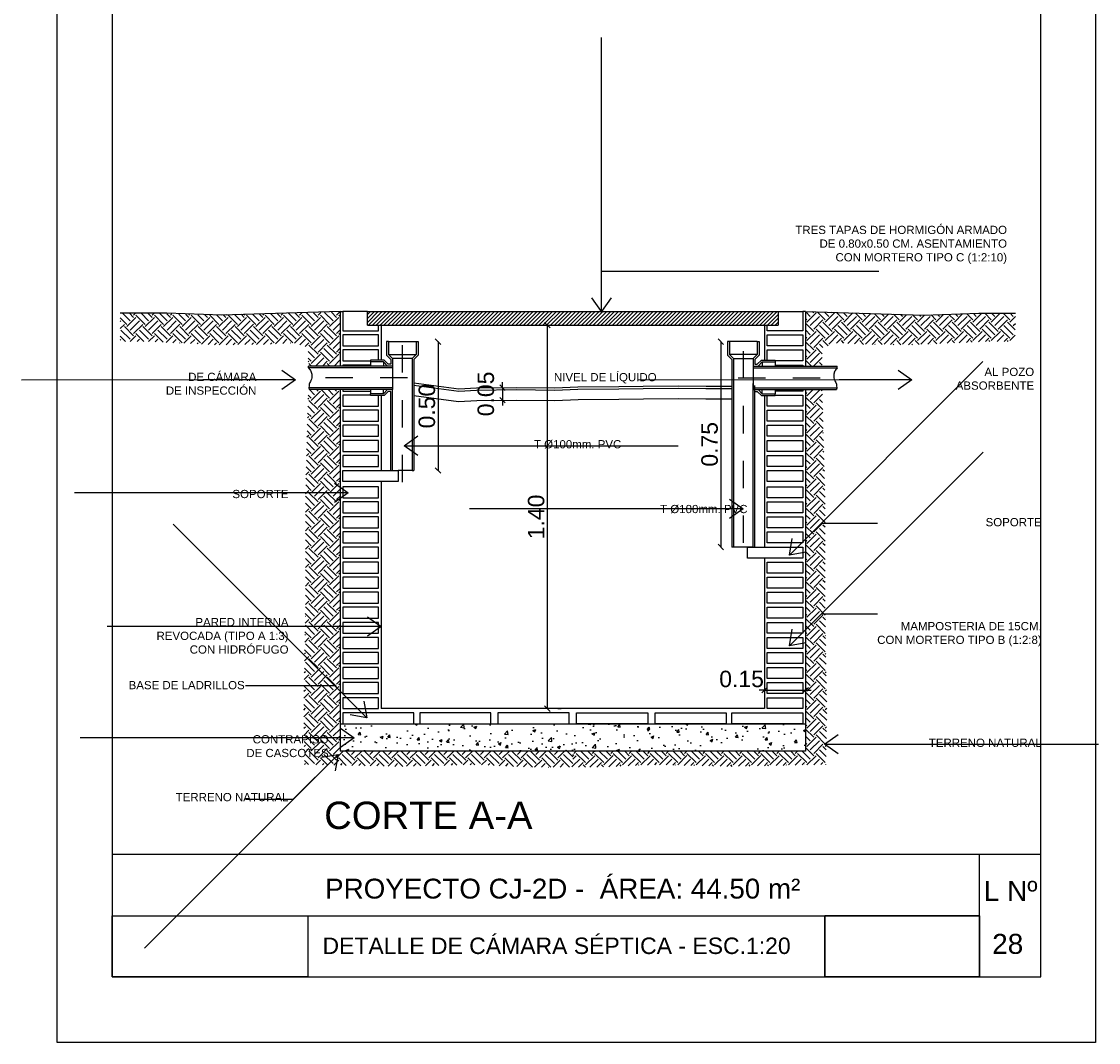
# Model space of a CAD drawing. Header units: millimetres. Extents: x 201 to 840, y 135 to 685.
# Tile 206 of 219: x 425.31 to 429.24, y 315.77 to 319.49. Entities that reach past the tile are written whole.
import ezdxf

# ---------------------------------------------------------------- set-up
doc = ezdxf.new("R2010")
doc.units = ezdxf.units.MM
doc.linetypes.add('ACAD_ISO10W100', pattern=[18, 12, -3, 0, -3])
for name, color, linetype in [('01', 1, 'Continuous'), ('02', 2, 'Continuous'), ('03', 3, 'Continuous'), ('ACOTACION', 3, 'Continuous'), ('COTA DETALLE', 1, 'Continuous'), ('eje', 2, 'ACAD_ISO10W100'), ('HACHT CONTRAPISO', 2, 'Continuous'), ('HACHT H°A°', 1, 'Continuous'), ('HACHT TIERRA', 252, 'Continuous'), ('LAMINA', 6, 'Continuous'), ('LC1', 1, 'Continuous'), ('LLAMADAS', 1, 'Continuous'), ('TEXTO LAMINA', 2, 'Continuous'), ('TEXTOS VARIOS', 3, 'Continuous')]:
    doc.layers.add(name, color=color, linetype=linetype)
doc.styles.add('ARIAL', font='arial.ttf', dxfattribs={"height": 0.06})
doc.styles.get("Standard").update_dxf_attribs({"font": 'arial.ttf'})
doc.dimstyles.new('05', dxfattribs={"dimscale": 0, "dimtxt": 0.09, "dimasz": 0.05, "dimexe": 0, "dimexo": 0, "dimgap": 0, "dimtad": 0, "dimzin": 0, "dimdsep": 46, "dimtxsty": 'Standard', "dimblk": 'OPEN90', "dimcen": 0.25, "dimclrd": 1, "dimclre": 1, "dimclrt": 3, "dimadec": 0, "dimazin": 0, "dimtfac": 1, "dimtofl": 0, "dimtmove": 2, "dimatfit": 3, "dimldrblk": 'BOXFILLED', "dimfxl": 1, "dimtolj": 1, "dimtzin": 0, "dimarcsym": 0})
doc.dimstyles.new('Esc-20', dxfattribs={"dimtxt": 0.06, "dimasz": 0.02, "dimexe": 0.1, "dimexo": 0.15, "dimgap": 0.03, "dimtad": 1, "dimzin": 1, "dimdsep": 46, "dimtxsty": 'ARIAL', "dimblk": 'DOT', "dimcen": 0.03, "dimse1": 1, "dimse2": 1, "dimclrd": 1, "dimclrt": 2, "dimaunit": 1, "dimadec": 4, "dimazin": 0, "dimtfac": 1, "dimtix": 1, "dimtmove": 2, "dimatfit": 1, "dimldrblk": 'DOT', "dimfxl": 1, "dimarcsym": 0})
picture_1 = doc.add_image_def('image1.jpg', size_in_pixel=(635, 198))
picture_2 = doc.add_image_def('image2.png', size_in_pixel=(322, 127))
picture_3 = doc.add_image_def('image5.jpg', size_in_pixel=(635, 198))

# ---------------------------------------------------------------- blocks, each defined once
blk = doc.blocks.new('_Oblique')
at = {"color": 0, "linetype": 'ByBlock', "lineweight": -2}
blk.add_line((-0.5, -0.5), (0.5, 0.5), dxfattribs=at)
blk = doc.blocks.new('*D92')
at = {"layer": 'COTA DETALLE', "color": 1, "lineweight": -2}
blk.add_line((427.2264, 316.9841), (427.2264, 318.3841), dxfattribs=at)
at = {"layer": 'DEFPOINTS', "color": 0}
for p in [(427.2264, 318.3841), (427.3195, 318.3841), (427.3195, 316.9841)]:
    blk.add_point(p, dxfattribs=at)
at = {"layer": 'COTA DETALLE', "color": 1, "lineweight": -2, "xscale": 0.02, "yscale": 0.02, "zscale": 0.02}
for p, rotation in [((427.2264, 318.3841), 90), ((427.2264, 316.9841), 270)]:
    blk.add_blockref('_Oblique', p, dxfattribs=dict(at, rotation=rotation))
at = {"layer": 'COTA DETALLE', "color": 2, "insert": (427.1858, 317.6841), "char_height": 0.06, "attachment_point": 5, "rotation": 90, "style": 'ARIAL'}
blk.add_mtext('1.40', dxfattribs=at)
blk = doc.blocks.new('_Dot')
at = {"layer": 'LC1', "color": 0, "lineweight": -2}
blk.add_line((-0.5, 0), (-1, 0), dxfattribs=at)
at = {"layer": 'LC1', "color": 0, "const_width": 0.5}
blk.add_lwpolyline([(-0.25, 0, 1), (0.25, 0, 1)], format="xyb", close=True, dxfattribs=at)
blk = doc.blocks.new('*D93')
at = {"layer": 'COTA DETALLE', "color": 1, "lineweight": -2}
blk.add_line((427.8596, 318.3241), (427.8596, 317.5741), dxfattribs=at)
at = {"layer": 'DEFPOINTS', "color": 0}
for p in [(427.942, 318.3241), (427.8596, 317.5741), (427.903, 317.5741)]:
    blk.add_point(p, dxfattribs=at)
at = {"layer": 'COTA DETALLE', "color": 1, "lineweight": -2, "xscale": 0.02, "yscale": 0.02, "zscale": 0.02}
for p, rotation in [((427.8596, 318.3241), 90), ((427.8596, 317.5741), 270)]:
    blk.add_blockref('_Oblique', p, dxfattribs=dict(at, rotation=rotation))
at = {"layer": 'COTA DETALLE', "color": 2, "insert": (427.819, 317.9491), "char_height": 0.06, "attachment_point": 5, "rotation": 90, "style": 'ARIAL'}
blk.add_mtext('0.75', dxfattribs=at)
blk = doc.blocks.new('*D94')
at = {"layer": 'COTA DETALLE', "color": 1, "lineweight": -2}
blk.add_line((426.8274, 318.3241), (426.8274, 317.8535), dxfattribs=at)
at = {"layer": 'DEFPOINTS', "color": 0}
for p in [(426.6969, 318.3241), (426.7394, 317.8535), (426.8274, 317.8535)]:
    blk.add_point(p, dxfattribs=at)
at = {"layer": 'COTA DETALLE', "color": 1, "lineweight": -2, "xscale": 0.02, "yscale": 0.02, "zscale": 0.02}
for p, rotation in [((426.8274, 318.3241), 90), ((426.8274, 317.8535), 270)]:
    blk.add_blockref('_Oblique', p, dxfattribs=dict(at, rotation=rotation))
at = {"layer": 'COTA DETALLE', "color": 2, "insert": (426.7868, 318.0888), "char_height": 0.06, "attachment_point": 5, "rotation": 90, "style": 'ARIAL'}
blk.add_mtext('0.50', dxfattribs=at)
blk = doc.blocks.new('*D95')
at = {"layer": 'COTA DETALLE', "color": 1, "lineweight": -2}
for p, q in [((427.0628, 318.1559), (427.0628, 318.1759)), ((427.0628, 318.1559), (427.0628, 318.1103)), ((427.0628, 318.1103), (427.0628, 318.0903))]:
    blk.add_line(p, q, dxfattribs=at)
at = {"layer": 'DEFPOINTS', "color": 0}
for p in [(426.6613, 318.1559), (427.0573, 318.1103), (427.0628, 318.1103)]:
    blk.add_point(p, dxfattribs=at)
at = {"layer": 'COTA DETALLE', "color": 1, "lineweight": -2, "xscale": 0.02, "yscale": 0.02, "zscale": 0.02}
for p, rotation in [((427.0628, 318.1559), 270), ((427.0628, 318.1103), 90)]:
    blk.add_blockref('_Oblique', p, dxfattribs=dict(at, rotation=rotation))
at = {"layer": 'COTA DETALLE', "color": 2, "insert": (427.0021, 318.1331), "char_height": 0.06, "attachment_point": 5, "rotation": 90, "style": 'ARIAL'}
blk.add_mtext('0.05', dxfattribs=at)
blk = doc.blocks.new('*D83')
at = {"layer": 'COTA DETALLE', "color": 1, "lineweight": -2}
for p, q in [((428.0195, 317.0516), (427.9995, 317.0516)), ((428.0195, 317.0516), (428.1695, 317.0516)), ((428.1695, 317.0516), (428.1895, 317.0516))]:
    blk.add_line(p, q, dxfattribs=at)
at = {"layer": 'DEFPOINTS', "color": 0}
for p in [(428.1695, 317.0516), (428.0195, 316.9841), (428.1695, 316.9841)]:
    blk.add_point(p, dxfattribs=at)
at = {"layer": 'COTA DETALLE', "color": 1, "lineweight": -2, "xscale": 0.02, "yscale": 0.02, "zscale": 0.02}
blk.add_blockref('_Oblique', (428.0195, 317.0516), dxfattribs=at)
at = {"layer": 'COTA DETALLE', "color": 1, "lineweight": -2, "xscale": 0.02, "yscale": 0.02, "zscale": 0.02, "rotation": 180}
blk.add_blockref('_Oblique', (428.1695, 317.0516), dxfattribs=at)
at = {"layer": 'COTA DETALLE', "color": 2, "insert": (427.9356, 317.0922), "char_height": 0.06, "attachment_point": 5, "style": 'ARIAL'}
blk.add_mtext('0.15', dxfattribs=at)

msp = doc.modelspace()

# ---------------------------------------------------------------- hatches: boundary and pattern name
at = {"layer": 'HACHT CONTRAPISO', "ltscale": 0.01}
h = msp.add_hatch(dxfattribs=at)
h.set_pattern_fill('AR-CONC', color=256, scale=0.015)
h.set_pattern_definition([(50, (3977.92799, 2703.89799), (0.1075890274, -0.0094128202), [0.01125, -0.12375]), (355, (3977.92799, 2703.89799), (-0.0208127, 0.11282882), [0.009, -0.099]), (100.4514445, (3977.93695, 2703.8972), (0.086776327, 0.1034159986), [0.0095610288, -0.1051713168]), (46.1842, (3977.92799, 2703.92799), (0.1600861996, -0.024827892), [0.016875, -0.185625]), (96.6356355, (3977.94133, 2703.92592), (0.140199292, 0.14611779), [0.014341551, -0.157757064]), (351.184164, (3977.92799, 2703.92799), (0.140199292, 0.14611779), [0.0135, -0.1485]), (21, (3977.94299, 2703.92049), (0.0895360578, -0.0603928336), [0.01125, -0.12375]), (326, (3977.94299, 2703.92049), (0.0364972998, 0.1087725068), [0.009, -0.099]), (71.4514447, (3977.95045, 2703.91546), (0.1260333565, 0.048379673), [0.0095610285, -0.1051713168]), (37.5, (3977.927986, 2703.89799), (0.0018239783, 0.04993407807), [0, -0.0978, 0, -0.1005, 0, -0.099375]), (7.5, (3977.927986, 2703.89799), (0.0394604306, 0.0591617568), [0, -0.0573, 0, -0.09555, 0, -0.037875]), (327.5, (3977.894536, 2703.89799), (0.08007336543, -0.00338323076), [0, -0.0375, 0, -0.117, 0, -0.15525]), (317.5, (3977.879536, 2703.89799), (0.0874779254, 0.0150157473), [0, -0.04875, 0, -0.0777, 0, -0.11025])])
h.paths.add_polyline_path([(428.1695, 316.9291), (426.4695, 316.9291), (426.4694, 316.8291), (428.1694, 316.8291)])
at = {"layer": 'HACHT H°A°', "ltscale": 2}
h = msp.add_hatch(dxfattribs=at)
h.set_pattern_fill('LINE', color=256, scale=0.08, angle=45, style=0)
h.set_pattern_definition([(45, (3782.263053, 2704.474772), (-0.007071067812, 0.007071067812), [])])
h.paths.add_polyline_path([(428.0695, 318.4341), (426.5695, 318.4341), (426.5695, 318.3841), (426.572, 318.3841), (428.0695, 318.3841)])
at = {"layer": 'HACHT TIERRA'}
h = msp.add_hatch(dxfattribs=at)
h.set_pattern_fill('EARTH', color=256, scale=0.0075, angle=45, style=0)
h.set_pattern_definition([(45, (4175.60139, 2754.27038), (0, 0.0673519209), [0.047625, -0.047625]), (45, (4175.58876, 2754.28301), (0, 0.0673519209), [0.047625, -0.047625]), (45, (4175.576133, 2754.29564), (0, 0.0673519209), [0.047625, -0.047625]), (135, (4175.576133, 2754.304057), (-0.0673519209, 0), [0.047625, -0.047625]), (135, (4175.58876, 2754.316685), (-0.0673519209, 0), [0.047625, -0.047625]), (135, (4175.60139, 2754.329314), (-0.0673519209, 0), [0.047625, -0.047625])])
h.paths.add_polyline_path([(426.4695, 318.1489), (426.3534, 318.1489), (426.3432, 317.7653), (426.3432, 317.5709), (426.3432, 317.3732), (426.3399, 317.1691), (426.3367, 316.9747), (426.3399, 316.7803), (426.6872, 316.773), (426.9629, 316.7795), (427.1867, 316.7697), (427.32, 316.7712), (427.32, 316.8291), (426.4695, 316.8291)])
h.paths.add_polyline_path([(425.667, 318.4275), (425.667, 318.3246), (425.7711, 318.3239), (426.0212, 318.3122), (426.2029, 318.3141), (426.2967, 318.32), (426.3534, 318.3024), (426.3534, 318.2349), (426.4695, 318.2349), (426.4684, 318.4318), (425.9821, 318.4211), (425.7815, 318.4275)])
h = msp.add_hatch(dxfattribs=at)
h.set_pattern_fill('EARTH', color=256, scale=0.0075, angle=45, style=0)
h.set_pattern_definition([(45, (-1410.306383, -1013.851116), (0, 0.0673519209), [0.047625, -0.047625]), (45, (-1410.31901, -1013.83849), (0, 0.0673519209), [0.047625, -0.047625]), (45, (-1410.33164, -1013.82586), (0, 0.0673519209), [0.047625, -0.047625]), (135, (-1410.33164, -1013.81744), (-0.0673519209, 0), [0.047625, -0.047625]), (135, (-1410.31901, -1013.80481), (-0.0673519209, 0), [0.047625, -0.047625]), (135, (-1410.306383, -1013.792183), (-0.0673519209, 0), [0.047625, -0.047625])])
h.paths.add_polyline_path([(428.1695, 318.1489), (428.2303, 318.1489), (428.2405, 317.7653), (428.2405, 317.5709), (428.2405, 317.3732), (428.2437, 317.1691), (428.247, 316.9747), (428.2437, 316.7803), (427.8965, 316.773), (427.6208, 316.7795), (427.397, 316.7697), (427.3195, 316.7712), (427.3195, 316.8291), (428.1695, 316.8291)])
h.paths.add_polyline_path([(428.9338, 318.325), (428.9361, 318.4275), (428.8022, 318.4275), (428.6018, 318.4204), (428.17, 318.434), (428.1689, 318.2349), (428.2303, 318.2349), (428.2303, 318.3024), (428.2869, 318.32), (428.3807, 318.3141), (428.5624, 318.3122), (428.8125, 318.3239)])

# ---------------------------------------------------------------- linework, layer by layer
msp.add_lwpolyline([(429.2279, 321.8645), (429.2279, 315.7655), (425.4372, 315.7655), (425.4372, 321.8645)], close=True)
at = {"layer": '01'}
for p, q in [((426.6463, 318.3241), (426.7474, 318.3241)), ((427.9926, 318.3241), (427.8915, 318.3241)), ((426.6463, 318.277), (426.7474, 318.277)), ((426.7324, 318.262), (426.6613, 318.262)), ((427.9926, 318.277), (427.8915, 318.277)), ((427.9065, 318.262), (427.9776, 318.262)), ((426.5807, 318.25), (426.5807, 318.2349)), ((426.6278, 318.25), (426.6278, 318.2349)), ((426.6613, 318.2279), (426.6613, 318.1559)), ((427.9776, 318.2279), (427.9776, 318.1559)), ((428.0111, 318.25), (428.0111, 318.2349)), ((428.0582, 318.25), (428.0582, 318.2349)), ((426.5807, 318.1489), (426.5807, 318.1339)), ((426.6278, 318.1339), (426.6278, 318.1489)), ((428.0111, 318.1339), (428.0111, 318.1489)), ((428.0582, 318.1489), (428.0582, 318.1339)), ((426.7324, 317.8535), (426.6822, 317.8535))]:
    msp.add_line(p, q, dxfattribs=at)
at = {"layer": '01', "linetype": 'Continuous', "ltscale": 0.8}
msp.add_line((427.9776, 317.5741), (427.9065, 317.5741), dxfattribs=at)
at = {"layer": '01', "ltscale": 0.8}
for points in [[(426.7394, 318.1653), (426.9031, 318.1436), (426.968, 318.1471), (427.1124, 318.1487), (427.2534, 318.1474), (427.3379, 318.1508), (427.4872, 318.1514), (427.5764, 318.1527), (427.7057, 318.1542), (427.8056, 318.1525), (427.8578, 318.1525), (427.8995, 318.1525)], [(426.7394, 318.1272), (426.9016, 318.1057), (426.9692, 318.1094), (427.1124, 318.1109), (427.254, 318.1097), (427.3387, 318.113), (427.4875, 318.1136), (427.5769, 318.115), (427.7056, 318.1164), (427.8053, 318.1147), (427.8578, 318.1147), (427.8995, 318.1147)]]:
    msp.add_lwpolyline(points, dxfattribs=at)
at = {"layer": '01'}
msp.add_lwpolyline([(428.2394, 316.0055), (428.8043, 316.0055), (428.8043, 316.2283), (428.2394, 316.2283)], close=True, dxfattribs=at)
for points in [[(426.3542, 318.2279), (426.3578, 318.2243), (426.3643, 318.2165), (426.368, 318.1997), (426.3655, 318.1853), (426.3557, 318.17), (426.3556, 318.1583), (426.3566, 318.1489)], [(428.2847, 318.2279), (428.2811, 318.2243), (428.2746, 318.2165), (428.2709, 318.1997), (428.2734, 318.1853), (428.2832, 318.17), (428.2833, 318.1583), (428.2824, 318.1489)]]:
    msp.add_open_spline(points, degree=3, knots=[0.00993067, 0.00993067, 0.00993067, 0.00993067, 0.02504286, 0.04054127, 0.05959335, 0.06726525, 0.09434494, 0.09434494, 0.09434494, 0.09434494], dxfattribs=at)
at = {"layer": '02'}
for p, q in [((426.6394, 318.3241), (426.6394, 318.2741)), ((426.6463, 318.3241), (426.6394, 318.3241)), ((426.6463, 318.3241), (426.6463, 318.277)), ((426.7474, 318.3241), (426.7544, 318.3241)), ((426.7474, 318.3241), (426.7474, 318.277)), ((426.7544, 318.3241), (426.7544, 318.2741)), ((426.7544, 318.3241), (426.7544, 318.2741)), ((426.7544, 318.3241), (426.7544, 318.2741)), ((426.7544, 318.3241), (426.7544, 318.2741)), ((427.8845, 318.3241), (427.8845, 318.2741)), ((427.8845, 318.3241), (427.8845, 318.2741)), ((427.8915, 318.3241), (427.8845, 318.3241)), ((427.8845, 318.3241), (427.8845, 318.2741)), ((427.8845, 318.3241), (427.8845, 318.2741)), ((427.8915, 318.3241), (427.8915, 318.277)), ((427.9926, 318.3241), (427.9995, 318.3241)), ((427.9926, 318.3241), (427.9926, 318.277)), ((427.9995, 318.3241), (427.9995, 318.2741)), ((427.9995, 318.3241), (427.9995, 318.2741)), ((426.5807, 318.2569), (426.5807, 318.25)), ((426.6307, 318.2569), (426.5807, 318.2569)), ((426.6458, 318.2419), (426.6307, 318.2569)), ((426.6394, 318.2741), (426.6544, 318.2591)), ((426.6463, 318.277), (426.6613, 318.262)), ((426.6544, 318.2591), (426.6544, 318.2419)), ((426.6613, 318.262), (426.6613, 318.2349)), ((426.7474, 318.277), (426.7324, 318.262)), ((426.7324, 318.262), (426.7324, 317.8535)), ((426.7544, 318.2741), (426.7394, 318.2591)), ((426.7544, 318.2741), (426.7394, 318.2591)), ((426.7544, 318.2741), (426.7394, 318.2591)), ((426.7394, 318.2591), (426.7394, 317.8535)), ((427.8845, 318.2741), (427.8995, 318.2591)), ((427.8845, 318.2741), (427.8995, 318.2591)), ((427.8845, 318.2741), (427.8995, 318.2591)), ((427.8915, 318.277), (427.9065, 318.262)), ((427.8995, 318.2591), (427.8995, 317.5741)), ((427.9065, 318.262), (427.9065, 317.5741)), ((427.9926, 318.277), (427.9776, 318.262)), ((427.9776, 318.262), (427.9776, 318.2349)), ((427.9995, 318.2741), (427.9845, 318.2591)), ((427.9995, 318.2741), (427.9845, 318.2591)), ((427.9845, 318.2591), (427.9845, 318.2419)), ((427.9931, 318.2419), (428.0082, 318.2569)), ((428.0082, 318.2569), (428.0582, 318.2569)), ((428.0582, 318.2569), (428.0582, 318.25)), ((426.3542, 318.2279), (426.3542, 318.2349)), ((426.6613, 318.2349), (426.3542, 318.2349)), ((426.6613, 318.2279), (426.3542, 318.2279)), ((426.6278, 318.25), (426.5807, 318.25)), ((426.6429, 318.2349), (426.6278, 318.25)), ((426.6544, 318.2419), (426.6458, 318.2419)), ((426.6613, 318.2349), (426.6613, 318.2279)), ((427.9776, 318.2349), (427.996, 318.2349)), ((427.9776, 318.2349), (427.9776, 318.2279)), ((427.9776, 318.2349), (428.2847, 318.2349)), ((427.9776, 318.2279), (428.2847, 318.2279)), ((427.9845, 318.2419), (427.9931, 318.2419)), ((427.996, 318.2349), (428.0111, 318.25)), ((428.0111, 318.25), (428.0582, 318.25)), ((428.2847, 318.2279), (428.2847, 318.2349)), ((426.3561, 318.1559), (426.3566, 318.1489)), ((426.6613, 318.1559), (426.3561, 318.1559)), ((426.6613, 318.1489), (426.3566, 318.1489)), ((426.6278, 318.1339), (426.5807, 318.1339)), ((426.5807, 318.1269), (426.5807, 318.1339)), ((426.6429, 318.1489), (426.6278, 318.1339)), ((426.6458, 318.142), (426.6307, 318.1269)), ((426.6613, 318.1489), (426.6429, 318.1489)), ((426.6544, 318.142), (426.6458, 318.142)), ((426.6544, 317.8535), (426.6544, 318.142)), ((426.6613, 318.1559), (426.6613, 318.1489)), ((426.6613, 317.8535), (426.6613, 318.1489)), ((427.9776, 317.5741), (427.9776, 318.1706)), ((427.9776, 318.1559), (428.2828, 318.1559)), ((427.9776, 318.1559), (427.9776, 318.1489)), ((427.9776, 318.1489), (428.2824, 318.1489)), ((427.9845, 317.5741), (427.9845, 318.1637)), ((427.9845, 318.142), (427.9931, 318.142)), ((427.9931, 318.142), (428.0082, 318.1269)), ((427.996, 318.1489), (428.0111, 318.1339)), ((428.0111, 318.1339), (428.0582, 318.1339)), ((428.0582, 318.1269), (428.0582, 318.1339)), ((428.2828, 318.1559), (428.2824, 318.1489)), ((426.6307, 318.1269), (426.5807, 318.1269)), ((428.0082, 318.1269), (428.0582, 318.1269)), ((426.7324, 317.8535), (426.7394, 317.8535)), ((427.9065, 317.5741), (427.8995, 317.5741))]:
    msp.add_line(p, q, dxfattribs=at)
for points in [[(426.5695, 318.4341), (426.4795, 318.4341), (426.4795, 318.3635), (426.6095, 318.3635), (426.6095, 318.3841)], [(428.0695, 318.4341), (428.1595, 318.4341), (428.1595, 318.3635), (428.0295, 318.3635), (428.0295, 318.3841)], [(426.6095, 318.2569), (426.6095, 318.2935), (426.4795, 318.2935), (426.4795, 318.2535), (426.5807, 318.2535)], [(428.0295, 318.2569), (428.0295, 318.2935), (428.1595, 318.2935), (428.1595, 318.2535), (428.0582, 318.2535)], [(426.5807, 318.2385), (426.4795, 318.2385), (426.4795, 318.2349)], [(428.0582, 318.2385), (428.1595, 318.2385), (428.1595, 318.2349)], [(426.4795, 318.1489), (426.4795, 318.1435), (426.5807, 318.1435)], [(428.1595, 318.1489), (428.1595, 318.1435), (428.0582, 318.1435)], [(426.5807, 318.1285), (426.4795, 318.1285), (426.4795, 318.0885), (426.6095, 318.0885), (426.6095, 318.1269)], [(428.0582, 318.1285), (428.1595, 318.1285), (428.1595, 318.0885), (428.0295, 318.0885), (428.0295, 318.1269)]]:
    msp.add_lwpolyline(points, dxfattribs=at)
for points in [[(426.4795, 318.3085), (426.6095, 318.3085), (426.6095, 318.3485), (426.4795, 318.3485)], [(428.1595, 318.3085), (428.0295, 318.3085), (428.0295, 318.3485), (428.1595, 318.3485)], [(426.4795, 318.0335), (426.6095, 318.0335), (426.6095, 318.0735), (426.4795, 318.0735)], [(428.1595, 318.0335), (428.0295, 318.0335), (428.0295, 318.0735), (428.1595, 318.0735)], [(428.1595, 318.0335), (428.0295, 318.0335), (428.0295, 318.0735), (428.1595, 318.0735)], [(426.4795, 317.9785), (426.6095, 317.9785), (426.6095, 318.0185), (426.4795, 318.0185)], [(428.1595, 317.9785), (428.0295, 317.9785), (428.0295, 318.0185), (428.1595, 318.0185)], [(428.1595, 317.9785), (428.0295, 317.9785), (428.0295, 318.0185), (428.1595, 318.0185)], [(426.4795, 317.9235), (426.6095, 317.9235), (426.6095, 317.9635), (426.4795, 317.9635)], [(428.1595, 317.9235), (428.0295, 317.9235), (428.0295, 317.9635), (428.1595, 317.9635)], [(426.4795, 317.8685), (426.6095, 317.8685), (426.6095, 317.9085), (426.4795, 317.9085)], [(428.1595, 317.8685), (428.0295, 317.8685), (428.0295, 317.9085), (428.1595, 317.9085)], [(426.6822, 317.8135), (426.4795, 317.8135), (426.4795, 317.8535), (426.6822, 317.8535)], [(428.1595, 317.8135), (428.0295, 317.8135), (428.0295, 317.8535), (428.1595, 317.8535)], [(426.4795, 317.7541), (426.6095, 317.7541), (426.6095, 317.7941), (426.4795, 317.7941)], [(428.1595, 317.7541), (428.0295, 317.7541), (428.0295, 317.7941), (428.1595, 317.7941)], [(426.4795, 317.6991), (426.6095, 317.6991), (426.6095, 317.7391), (426.4795, 317.7391)], [(428.1595, 317.6991), (428.0295, 317.6991), (428.0295, 317.7391), (428.1595, 317.7391)], [(426.4795, 317.6441), (426.6095, 317.6441), (426.6095, 317.6841), (426.4795, 317.6841)], [(428.1595, 317.6441), (428.0295, 317.6441), (428.0295, 317.6841), (428.1595, 317.6841)], [(426.4795, 317.5891), (426.6095, 317.5891), (426.6095, 317.6291), (426.4795, 317.6291)], [(428.1595, 317.5891), (428.0295, 317.5891), (428.0295, 317.6291), (428.1595, 317.6291)], [(426.4795, 317.5341), (426.6095, 317.5341), (426.6095, 317.5741), (426.4795, 317.5741)], [(426.4795, 317.5341), (426.6095, 317.5341), (426.6095, 317.5741), (426.4795, 317.5741)], [(428.1595, 317.5341), (427.9567, 317.5341), (427.9567, 317.5741), (428.1595, 317.5741)], [(428.1595, 317.5341), (427.9567, 317.5341), (427.9567, 317.5741), (428.1595, 317.5741)], [(426.4795, 317.4791), (426.6095, 317.4791), (426.6095, 317.5191), (426.4795, 317.5191)], [(426.4795, 317.4791), (426.6095, 317.4791), (426.6095, 317.5191), (426.4795, 317.5191)], [(428.1595, 317.4791), (428.0295, 317.4791), (428.0295, 317.5191), (428.1595, 317.5191)], [(428.1595, 317.4791), (428.0295, 317.4791), (428.0295, 317.5191), (428.1595, 317.5191)], [(426.4795, 317.4241), (426.6095, 317.4241), (426.6095, 317.4641), (426.4795, 317.4641)], [(428.1595, 317.4241), (428.0295, 317.4241), (428.0295, 317.4641), (428.1595, 317.4641)], [(426.4795, 317.3691), (426.6095, 317.3691), (426.6095, 317.4091), (426.4795, 317.4091)], [(428.1595, 317.3691), (428.0295, 317.3691), (428.0295, 317.4091), (428.1595, 317.4091)], [(426.4795, 317.3141), (426.6095, 317.3141), (426.6095, 317.3541), (426.4795, 317.3541)], [(428.1595, 317.3141), (428.0295, 317.3141), (428.0295, 317.3541), (428.1595, 317.3541)], [(426.4795, 317.2591), (426.6095, 317.2591), (426.6095, 317.2991), (426.4795, 317.2991)], [(426.4795, 317.2591), (426.6095, 317.2591), (426.6095, 317.2991), (426.4795, 317.2991)], [(428.1595, 317.2591), (428.0295, 317.2591), (428.0295, 317.2991), (428.1595, 317.2991)], [(428.1595, 317.2591), (428.0295, 317.2591), (428.0295, 317.2991), (428.1595, 317.2991)], [(426.4795, 317.2041), (426.6095, 317.2041), (426.6095, 317.2441), (426.4795, 317.2441)], [(426.4795, 317.2041), (426.6095, 317.2041), (426.6095, 317.2441), (426.4795, 317.2441)], [(428.1595, 317.2041), (428.0295, 317.2041), (428.0295, 317.2441), (428.1595, 317.2441)], [(428.1595, 317.2041), (428.0295, 317.2041), (428.0295, 317.2441), (428.1595, 317.2441)], [(426.4795, 317.1491), (426.6095, 317.1491), (426.6095, 317.1891), (426.4795, 317.1891)], [(428.1595, 317.1491), (428.0295, 317.1491), (428.0295, 317.1891), (428.1595, 317.1891)], [(426.4795, 317.0941), (426.6095, 317.0941), (426.6095, 317.1341), (426.4795, 317.1341)], [(428.1595, 317.0941), (428.0295, 317.0941), (428.0295, 317.1341), (428.1595, 317.1341)], [(426.4795, 317.0391), (426.6095, 317.0391), (426.6095, 317.0791), (426.4795, 317.0791)], [(428.1595, 317.0391), (428.0295, 317.0391), (428.0295, 317.0791), (428.1595, 317.0791)], [(426.4795, 316.9841), (426.6095, 316.9841), (426.6095, 317.0241), (426.4795, 317.0241)], [(428.1595, 316.9841), (428.0295, 316.9841), (428.0295, 317.0241), (428.1595, 317.0241)], [(426.4795, 316.9291), (426.7395, 316.9291), (426.7395, 316.9691), (426.4795, 316.9691)], [(426.7603, 316.9291), (427.0203, 316.9291), (427.0203, 316.9691), (426.7603, 316.9691)], [(427.0461, 316.9291), (427.3061, 316.9291), (427.3061, 316.9691), (427.0461, 316.9691)], [(427.0461, 316.9291), (427.3061, 316.9291), (427.3061, 316.9691), (427.0461, 316.9691)], [(427.5928, 316.9291), (427.3328, 316.9291), (427.3328, 316.9691), (427.5928, 316.9691)], [(427.5928, 316.9291), (427.3328, 316.9291), (427.3328, 316.9691), (427.5928, 316.9691)], [(427.5928, 316.9291), (427.3328, 316.9291), (427.3328, 316.9691), (427.5928, 316.9691)], [(427.5928, 316.9291), (427.3328, 316.9291), (427.3328, 316.9691), (427.5928, 316.9691)], [(427.8795, 316.9291), (427.6195, 316.9291), (427.6195, 316.9691), (427.8795, 316.9691)], [(428.1595, 316.9291), (427.8995, 316.9291), (427.8995, 316.9691), (428.1595, 316.9691)]]:
    msp.add_lwpolyline(points, close=True, dxfattribs=at)
at = {"layer": '02', "ltscale": 0.8}
msp.add_lwpolyline([(426.7394, 318.1738), (426.9034, 318.1521), (426.9677, 318.1555), (427.1123, 318.1571), (427.2532, 318.1559), (427.3377, 318.1592), (427.4871, 318.1598), (427.5763, 318.1612), (427.7057, 318.1626), (427.8057, 318.161), (427.8578, 318.161), (427.8995, 318.161)], dxfattribs=at)
at = {"layer": '03'}
for p, q in [((426.4695, 318.4341), (426.4695, 318.2349)), ((426.4695, 318.4341), (426.4795, 318.4341)), ((428.1695, 318.4341), (428.1595, 318.4341)), ((428.1695, 318.4341), (428.1695, 318.2349)), ((426.6195, 318.3841), (426.6195, 318.2569)), ((428.0195, 318.3841), (428.0195, 318.2569)), ((426.4695, 318.1489), (426.4695, 316.8291)), ((427.9776, 318.1489), (427.996, 318.1489)), ((428.1695, 318.1489), (428.1695, 316.8291)), ((426.6195, 318.1269), (426.6195, 317.8535)), ((428.0195, 318.1269), (428.0195, 317.5741)), ((426.6195, 317.8135), (426.6195, 316.9841)), ((428.0195, 317.5341), (428.0195, 316.9841)), ((428.0195, 316.9841), (426.6195, 316.9841)), ((426.4695, 316.9291), (428.1695, 316.9291)), ((428.1695, 316.8291), (426.4695, 316.8291))]:
    msp.add_line(p, q, dxfattribs=at)
at = {"layer": '03', "linetype": 'Continuous', "ltscale": 0.8}
for p, q in [((426.5695, 318.4341), (428.0695, 318.4341)), ((426.5695, 318.3841), (426.5695, 318.4341)), ((428.0695, 318.4341), (428.0695, 318.3841)), ((426.5695, 318.3841), (428.0695, 318.3841))]:
    msp.add_line(p, q, dxfattribs=at)
at = {"layer": 'ACOTACION', "color": 1, "linetype": 'Continuous'}
msp.add_line((427.2642, 316.9841), (427.2765, 316.9841), dxfattribs=at)
at = {"layer": 'eje', "linetype": 'ACAD_ISO10W100', "ltscale": 0.004}
for p, q in [((426.6969, 318.3108), (426.6969, 317.8086)), ((427.942, 318.2891), (427.942, 317.5242)), ((426.716, 318.1919), (426.3185, 318.1919)), ((427.9229, 318.1919), (428.3205, 318.1919))]:
    msp.add_line(p, q, dxfattribs=at)
at = {"layer": 'HACHT TIERRA'}
for p, q in [((425.8367, 318.4275), (425.667, 318.4275)), ((426.0382, 318.4206), (425.8367, 318.4275)), ((426.4695, 318.4341), (426.0382, 318.4206)), ((428.1695, 318.4341), (428.6007, 318.4206)), ((428.6007, 318.4206), (428.8022, 318.4275)), ((428.8022, 318.4275), (428.9361, 318.4275))]:
    msp.add_line(p, q, dxfattribs=at)
at = {"layer": 'LAMINA', "color": 2, "ltscale": 0.01}
for p, q in [((429.0279, 316.4511), (425.6372, 316.4511)), ((428.8043, 316.0055), (428.8043, 316.4511))]:
    msp.add_line(p, q, dxfattribs=at)
at = {"layer": 'LAMINA'}
msp.add_lwpolyline([(425.6372, 321.6245), (425.6372, 316.0055), (429.0279, 316.0055), (429.0279, 321.6245)], close=True, dxfattribs=at)
at = {"layer": 'LAMINA', "color": 1, "ltscale": 0.01}
msp.add_lwpolyline([(425.6372, 316.2283), (428.8043, 316.2283)], dxfattribs=at)

# ---------------------------------------------------------------- texts
at = {"layer": 'LLAMADAS', "color": 2, "char_height": 0.03, "attachment_point": 9, "style": 'ARIAL'}
for s, insert, width in [('TRES TAPAS DE HORMIGÓN ARMADO DE 0.80x0.50 CM. ASENTAMIENTO\\PCON MORTERO TIPO C (1:2:10)', (428.9048, 318.6079), 0.816403), ('DE CÁMARA \\PDE INSPECCIÓN', (426.1642, 318.1299), 0.579961), (' NIVEL DE LÍQUIDO', (427.6254, 318.1711), 0.431566), ('   AL POZO \\P ABSORBENTE', (429.0039, 318.1481), 0.579961), ('T Ø100mm. PVC', (427.4965, 317.9333), 0.631424), ('\\A1;SOPORTE', (426.2815, 317.7523), 0.579961), ('T Ø100mm. PVC', (427.9572, 317.6968), 0.523026), ('\\A1;SOPORTE', (429.0314, 317.6495), 0.579961), ('PARED INTERNA REVOCADA (TIPO A 1:3)\\PCON HIDRÓFUGO', (426.2815, 317.1846), 0.579961), ('MAMPOSTERIA DE 15CM.\\PCON MORTERO TIPO B (1:2:8)', (429.0314, 317.2113), 0.579961), (' BASE DE LADRILLOS ', (426.1215, 317.0545), 0.579961), ('\\A1;CONTRAPISO\\PDE CASCOTES', (426.4277, 316.8068), 0.726144), ('TERRENO NATURAL', (429.0314, 316.8441), 0.579961), ('TERRENO NATURAL', (426.2815, 316.6458), 0.579961)]:
    msp.add_mtext(s, dxfattribs=dict(at, insert=insert, width=width))
at = {"layer": 'TEXTO LAMINA', "style": 'ARIAL'}
msp.add_text('PROYECTO CJ-2D -  ÁREA: 44.50 m²', height=0.072581, dxfattribs=at).set_placement((426.415, 316.2908))
at = {"layer": 'TEXTO LAMINA', "color": 4, "style": 'ARIAL'}
for s, p in [('L Nº', (428.8202, 316.2821)), ('28', (428.8506, 316.0889))]:
    msp.add_text(s, height=0.07298, dxfattribs=at).set_placement(p)
at = {"layer": 'TEXTO LAMINA', "color": 2, "style": 'ARIAL'}
msp.add_text('DETALLE DE CÁMARA SÉPTICA - ESC.1:20', height=0.06, dxfattribs=at).set_placement((426.4055, 316.0884))
at = {"layer": 'TEXTOS VARIOS', "style": 'ARIAL'}
msp.add_text('CORTE A-A', height=0.1, dxfattribs=at).set_placement((426.4117, 316.5447))

# ---------------------------------------------------------------- dimensions: what is measured, and where the dimension line sits
at = {"layer": 'COTA DETALLE'}
for base, p1, p2, override, picture, middle in [((427.2264, 318.3841), (427.3195, 316.9841), (427.3195, 318.3841), {"dimtxt": 0.047, "dimgap": 0.01, "dimblk1": 'Oblique', "dimblk2": 'Oblique', "dimsah": 1}, '*D92', (427.1858, 317.6841)), ((427.8596, 317.5741), (427.942, 318.3241), (427.903, 317.5741), {"dimtxt": 0.047, "dimgap": 0.01, "dimblk1": 'Oblique', "dimblk2": 'Oblique', "dimsah": 1}, '*D93', (427.819, 317.9491)), ((427.0628, 318.1103), (426.6613, 318.1559), (427.0573, 318.1103), {"dimtxt": 0.047, "dimblk1": 'Oblique', "dimblk2": 'Oblique', "dimsah": 1}, '*D95', (427.0021, 318.1331))]:
    dim = msp.add_linear_dim(base=base, p1=p1, p2=p2, angle=90, dimstyle='Esc-20', override=override, dxfattribs=at)
    dim.commit()
    dim.dimension.update_dxf_attribs({"geometry": picture, "text_midpoint": middle})
dim = msp.add_linear_dim(base=(426.8274, 317.8535), p1=(426.6969, 318.3241), p2=(426.7394, 317.8535), angle=90, text='0.50', dimstyle='Esc-20', override={"dimtxt": 0.047, "dimgap": 0.01, "dimblk1": 'Oblique', "dimblk2": 'Oblique', "dimsah": 1}, dxfattribs=at)
dim.commit()
dim.dimension.update_dxf_attribs({"geometry": '*D94', "text_midpoint": (426.7868, 318.0888)})
dim = msp.add_linear_dim(base=(428.1695, 317.0516), p1=(428.0195, 316.9841), p2=(428.1695, 316.9841), dimstyle='Esc-20', override={"dimtxt": 0.047, "dimgap": 0.01, "dimblk1": 'Oblique', "dimblk2": 'Oblique', "dimsah": 1}, dxfattribs=at)
dim.commit()
dim.dimension.update_dxf_attribs({"geometry": '*D83', "text_midpoint": (427.9356, 317.0922), "dimtype": 160})

# ---------------------------------------------------------------- pictures from other files: only their frames are drawn
image = msp.add_image(picture_1, insert=(425.6372, 316.0055), size_in_units=(0.7146, 0.2228))
image.dxf.flags = 7
image = msp.add_image(picture_2, insert=(428.2394, 316.0055), size_in_units=(0.565, 0.2228))
image.dxf.flags = 7
at = {"layer": '01'}
image = msp.add_image(picture_3, insert=(425.6372, 316.0055), size_in_units=(0.7146, 0.2228), dxfattribs=at)
image.dxf.flags = 7

# ---------------------------------------------------------------- leaders
at = {"layer": 'LLAMADAS', "color": 1}
for points in [[(427.4247, 318.4341), (427.4247, 318.5818), (428.4366, 318.5818)], [(428.1102, 317.5445), (428.2271, 317.6615), (428.4314, 317.6615)], [(426.3067, 318.1842), (425.9691, 318.1841)], [(428.5578, 318.1842), (428.2917, 318.1841)], [(426.7037, 317.9442), (426.8587, 317.9442)], [(428.1102, 317.2135), (428.2271, 317.3304), (428.4314, 317.3304)], [(426.4996, 317.7717), (425.9169, 317.7717)], [(427.942, 317.7138), (427.7611, 317.7138)], [(426.5673, 316.9507), (426.4504, 317.0676), (426.1243, 317.0676)], [(426.6195, 317.2845), (426.0482, 317.2845)], [(426.5209, 316.8773), (425.9855, 316.8773)], [(428.2386, 316.8549), (428.4314, 316.8549)], [(426.4625, 316.817), (426.2975, 316.6519), (426.1243, 316.6519)]]:
    msp.add_leader(points, dimstyle='05', override={"dimscale": 1, "dimldrblk": 'OPEN90'}, dxfattribs=at)

doc.saveas('drawing.dxf')
